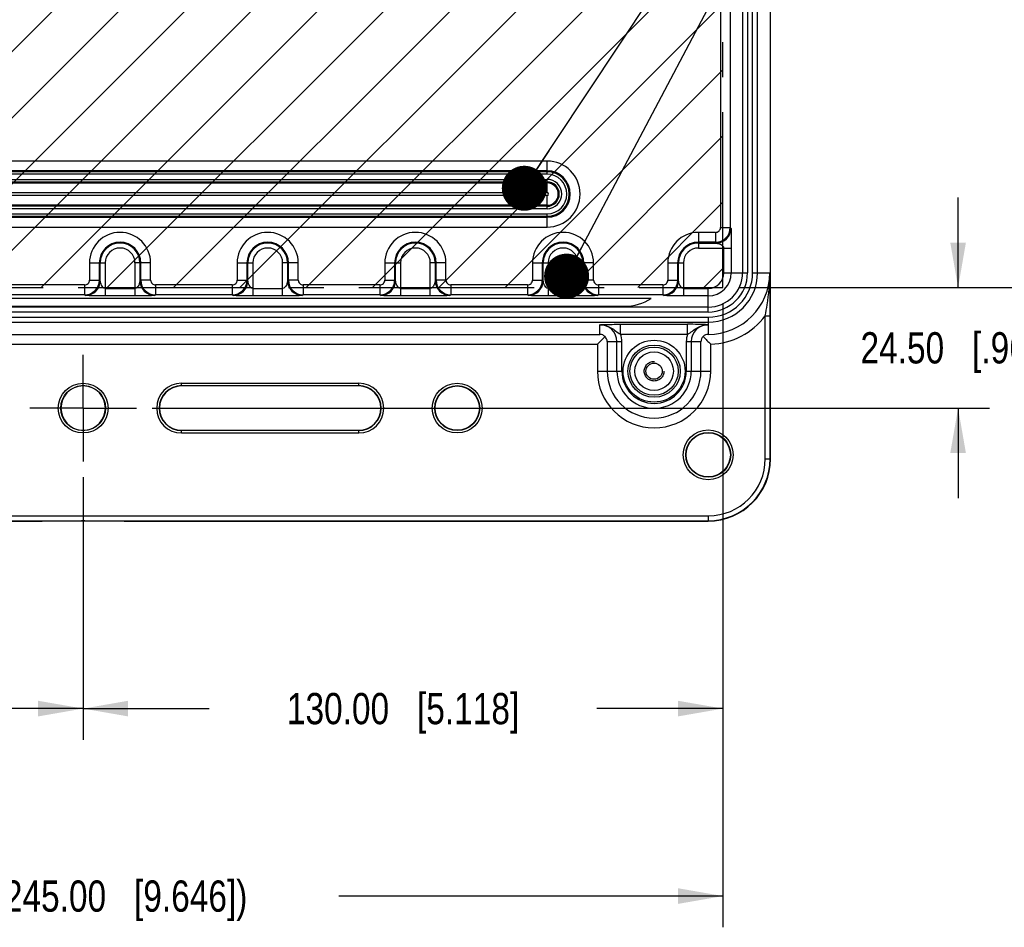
# Model space of a CAD drawing. Header units: inches. Extents: x 0 to 34, y 0 to 22.
# Tile 105 of 124: x 26.8 to 30.7, y 10 to 13.6. Entities that reach past the tile are written whole.
import ezdxf

# ---------------------------------------------------------------- set-up
doc = ezdxf.new("R2010")
doc.units = ezdxf.units.IN
doc.header["$LTSCALE"] = 1.87
doc.header["$MEASUREMENT"] = 0
doc.linetypes.add('CENTER', pattern=[0.6, 0.375, -0.075, 0.075, -0.075])
doc.linetypes.add('HIDDEN', pattern=[0.2, 0.1, -0.1])
doc.layers.get('0').update_dxf_attribs({"linetype": 'CONTINUOUS'})
for name, color, linetype in [('02___PRT_ALL_AXES', 7, 'CONTINUOUS'), ('DEFAULT_2', 8, 'HIDDEN'), ('DETAIL', 7, 'CONTINUOUS'), ('DIMENSIONS', 7, 'CONTINUOUS'), ('THREAD', 7, 'CONTINUOUS')]:
    doc.layers.add(name, color=color, linetype=linetype)
doc.styles.get("Standard").update_dxf_attribs({"font": 'txt', "width": 0.8})
doc.dimstyles.new('DIMSTYLE_1', dxfattribs={"dimtxt": 0.125, "dimasz": 0.18, "dimexe": 0.125, "dimexo": 0.0625, "dimgap": 0.0625, "dimtad": 0, "dimtih": 1, "dimtoh": 1, "dimlfac": 2, "dimzin": 0, "dimdsep": 46, "dimtxsty": 'STANDARD', "dimblk": '_FILLED', "dimblk1": '_FILLED', "dimblk2": '_FILLED', "dimcen": 0.09, "dimazin": 0, "dimtp": 0.02, "dimtm": 0.02, "dimtfac": 1, "dimtofl": 0, "dimtmove": 0, "dimatfit": 3, "dimldrblk": '_FILLED', "dimfxl": 1, "dimtolj": 1, "dimtzin": 0, "dimarcsym": 0})
doc.dimstyles.get("Standard").update_dxf_attribs({"dimtxt": 0.125, "dimasz": 0.18, "dimexe": 0.125, "dimexo": 0.0625, "dimgap": 0.09, "dimtad": 0, "dimtih": 1, "dimtoh": 1, "dimzin": 0, "dimdsep": 46, "dimtxsty": 'STANDARD', "dimblk": '_FILLED', "dimblk1": '_FILLED', "dimblk2": '_FILLED', "dimcen": 0.09, "dimazin": 0, "dimtol": 1, "dimtp": 0.02, "dimtm": 0.02, "dimtfac": 1, "dimtofl": 0, "dimtmove": 0, "dimatfit": 3, "dimldrblk": '_FILLED', "dimfxl": 1, "dimtolj": 1, "dimtzin": 0, "dimarcsym": 0})

# ---------------------------------------------------------------- blocks, each defined once
blk = doc.blocks.new('_FILLED')
at = {"color": 0, "linetype": 'BYBLOCK'}
blk.add_solid([(0, 0), (-1, 0.174), (-1, -0.174)], dxfattribs=at)
blk = doc.blocks.new('*D0')
at = {"layer": 'DIMENSIONS', "color": 2, "linetype": 'CONTINUOUS'}
for p, q in [((29.6267, 14.368), (31.3795, 14.368)), ((31.2545, 14.368), (31.2545, 13.5678)), ((31.2545, 12.5176), (31.2545, 13.3178)), ((29.6267, 12.5176), (31.3795, 12.5176))]:
    blk.add_line(p, q, dxfattribs=at)
at = {"layer": 'DIMENSIONS', "color": 2, "linetype": 'CONTINUOUS', "xscale": 0.18, "yscale": 0.18, "zscale": 0.18}
for p, rotation in [((31.2545, 14.368), 90), ((31.2545, 12.5176), 270)]:
    blk.add_blockref('_FILLED', p, dxfattribs=dict(at, rotation=rotation))
at = {"layer": 'DIMENSIONS', "color": 2, "linetype": 'CONTINUOUS', "insert": (31.2545, 13.5053), "char_height": 0.125, "width": 1.525, "attachment_point": 2, "line_spacing_factor": 0.9}
blk.add_mtext('(94.00{\\ftxt.shx;\\W1.000000;\\H0.125000; }[3.701])', dxfattribs=at)
blk = doc.blocks.new('*D1')
at = {"layer": 'DIMENSIONS', "color": 2, "linetype": 'CONTINUOUS'}
for p, q in [((30.5045, 12.5176), (30.5045, 12.8776)), ((29.6267, 12.5176), (30.6295, 12.5176)), ((27.2812, 12.0353), (30.6295, 12.0353)), ((30.5045, 12.0353), (30.5045, 11.6753))]:
    blk.add_line(p, q, dxfattribs=at)
at = {"layer": 'DIMENSIONS', "color": 2, "linetype": 'CONTINUOUS', "xscale": 0.18, "yscale": 0.18, "zscale": 0.18}
for p, rotation in [((30.5045, 12.5176), 270), ((30.5045, 12.0353), 90)]:
    blk.add_blockref('_FILLED', p, dxfattribs=dict(at, rotation=rotation))
at = {"layer": 'DIMENSIONS', "color": 2, "linetype": 'CONTINUOUS', "insert": (30.5045, 12.3389), "char_height": 0.125, "width": 1.225, "attachment_point": 2, "line_spacing_factor": 0.9}
blk.add_mtext('24.50{\\ftxt.shx;\\W1.000000;\\H0.125000; }[.965]', dxfattribs=at)
blk = doc.blocks.new('*D2')
at = {"layer": 'DIMENSIONS', "color": 2, "linetype": 'CONTINUOUS'}
for p, q in [((24.7413, 12.4551), (24.7413, 9.9581)), ((29.5642, 12.4551), (29.5642, 9.9581)), ((24.7413, 10.0831), (26.2777, 10.0831)), ((29.5642, 10.0831), (28.0277, 10.0831))]:
    blk.add_line(p, q, dxfattribs=at)
at = {"layer": 'DIMENSIONS', "color": 2, "linetype": 'CONTINUOUS', "xscale": 0.18, "yscale": 0.18, "zscale": 0.18, "rotation": 180}
blk.add_blockref('_FILLED', (24.7413, 10.0831), dxfattribs=at)
at = {"layer": 'DIMENSIONS', "color": 2, "linetype": 'CONTINUOUS', "xscale": 0.18, "yscale": 0.18, "zscale": 0.18}
blk.add_blockref('_FILLED', (29.5642, 10.0831), dxfattribs=at)
at = {"layer": 'DIMENSIONS', "color": 2, "linetype": 'CONTINUOUS', "insert": (27.1527, 10.1456), "char_height": 0.125, "width": 1.625, "attachment_point": 2, "line_spacing_factor": 0.9}
blk.add_mtext('(245.00{\\ftxt.shx;\\W1.000000;\\H0.125000; }[9.646])', dxfattribs=at)
blk = doc.blocks.new('*D3')
at = {"layer": 'DIMENSIONS', "color": 2, "linetype": 'CONTINUOUS'}
for p, q in [((24.7413, 12.4551), (24.7413, 10.7081)), ((27.0051, 11.7592), (27.0051, 10.7081)), ((24.7413, 10.8331), (25.0982, 10.8331)), ((27.0051, 10.8331), (26.6482, 10.8331))]:
    blk.add_line(p, q, dxfattribs=at)
at = {"layer": 'DIMENSIONS', "color": 2, "linetype": 'CONTINUOUS', "xscale": 0.18, "yscale": 0.18, "zscale": 0.18, "rotation": 180}
blk.add_blockref('_FILLED', (24.7413, 10.8331), dxfattribs=at)
at = {"layer": 'DIMENSIONS', "color": 2, "linetype": 'CONTINUOUS', "xscale": 0.18, "yscale": 0.18, "zscale": 0.18}
blk.add_blockref('_FILLED', (27.0051, 10.8331), dxfattribs=at)
at = {"layer": 'DIMENSIONS', "color": 2, "linetype": 'CONTINUOUS', "insert": (25.8732, 10.8956), "char_height": 0.125, "width": 1.425, "attachment_point": 2, "line_spacing_factor": 0.9}
blk.add_mtext('115.00{\\ftxt.shx;\\W1.000000;\\H0.125000; }[4.528]', dxfattribs=at)
blk = doc.blocks.new('*D4')
at = {"layer": 'DIMENSIONS', "color": 2, "linetype": 'CONTINUOUS'}
for p, q in [((29.5642, 12.4551), (29.5642, 10.7081)), ((27.0051, 11.7592), (27.0051, 10.7081)), ((27.0051, 10.8331), (27.5096, 10.8331)), ((29.5642, 10.8331), (29.0596, 10.8331))]:
    blk.add_line(p, q, dxfattribs=at)
at = {"layer": 'DIMENSIONS', "color": 2, "linetype": 'CONTINUOUS', "xscale": 0.18, "yscale": 0.18, "zscale": 0.18, "rotation": 180}
blk.add_blockref('_FILLED', (27.0051, 10.8331), dxfattribs=at)
at = {"layer": 'DIMENSIONS', "color": 2, "linetype": 'CONTINUOUS', "xscale": 0.18, "yscale": 0.18, "zscale": 0.18}
blk.add_blockref('_FILLED', (29.5642, 10.8331), dxfattribs=at)
at = {"layer": 'DIMENSIONS', "color": 2, "linetype": 'CONTINUOUS', "insert": (28.2846, 10.8956), "char_height": 0.125, "width": 1.425, "attachment_point": 2, "line_spacing_factor": 0.9}
blk.add_mtext('130.00{\\ftxt.shx;\\W1.000000;\\H0.125000; }[5.118]', dxfattribs=at)

msp = doc.modelspace()

# ---------------------------------------------------------------- hatches: boundary and pattern name
at = {"layer": 'DETAIL', "linetype": 'CONTINUOUS'}
h = msp.add_hatch(dxfattribs=at)
h.set_pattern_fill('XSEC0001', color=2, scale=0.1875, angle=45, style=0, pattern_type=0)
h.set_pattern_definition([(45, (0, 0), (-0.1325825, 0.1325825), [])])
edge = h.paths.add_edge_path()
edge.add_line((29.5642, 12.5176), (29.5642, 14.368))
edge.add_line((24.7413, 14.368), (29.5642, 14.368))
edge.add_line((24.7413, 14.368), (24.7413, 12.5176))
edge.add_line((24.7413, 12.5176), (29.5642, 12.5176))

# ---------------------------------------------------------------- linework, layer by layer
at = {"color": 7, "linetype": 'CONTINUOUS'}
for p, q in [((29.7545, 11.8325), (29.7545, 17.4939)), ((29.6424, 16.7498), (29.6424, 12.5766)), ((29.6621, 16.7498), (29.6621, 12.5766)), ((29.6828, 12.5766), (29.6828, 16.7498)), ((29.7025, 12.5766), (29.7025, 16.7498)), ((29.554, 14.1276), (29.554, 12.7579)), ((29.5934, 14.1276), (29.5934, 12.7579)), ((28.8604, 13.0237), (25.4746, 13.0237)), ((28.8604, 12.9707), (28.8604, 13.0237)), ((28.8604, 12.9843), (25.4746, 12.9843)), ((28.8604, 12.9805), (25.4746, 12.9805)), ((28.8604, 12.9707), (25.4746, 12.9707)), ((25.4746, 12.9503), (28.8604, 12.9503)), ((25.4746, 12.9405), (28.8604, 12.9405)), ((25.4746, 12.9366), (28.8604, 12.9366)), ((28.8604, 12.8973), (28.8604, 12.9503)), ((25.4746, 12.8973), (28.8604, 12.8973)), ((28.8604, 12.8859), (25.4746, 12.8859)), ((28.8604, 12.8329), (28.8604, 12.8859)), ((28.8604, 12.8465), (25.4746, 12.8465)), ((28.8604, 12.8427), (25.4746, 12.8427)), ((28.8604, 12.8329), (25.4746, 12.8329)), ((25.4746, 12.8125), (28.8604, 12.8125)), ((25.4746, 12.8027), (28.8604, 12.8027)), ((25.4746, 12.7988), (28.8604, 12.7988)), ((28.8604, 12.7595), (28.8604, 12.8125)), ((25.4746, 12.7595), (28.8604, 12.7595)), ((29.5344, 12.7382), (29.4657, 12.7382)), ((29.4657, 12.7382), (29.4657, 12.6757)), ((29.5344, 12.7382), (29.5344, 12.6989)), ((29.554, 12.7579), (29.5934, 12.7579)), ((29.5934, 12.7579), (29.596, 12.7544)), ((29.5344, 12.6989), (29.4657, 12.6989)), ((29.4657, 12.6954), (29.537, 12.6954)), ((29.5344, 12.6989), (29.537, 12.6954)), ((29.4657, 12.6757), (29.5973, 12.6757)), ((29.5677, 12.5766), (29.5677, 12.6757)), ((29.5973, 12.6757), (29.5973, 12.5766)), ((27.0305, 12.616), (27.093, 12.616)), ((27.0305, 12.616), (27.0305, 12.5474)), ((27.0698, 12.616), (27.0698, 12.5474)), ((27.0733, 12.5447), (27.0733, 12.616)), ((27.093, 12.616), (27.093, 12.4845)), ((27.275, 12.616), (27.2125, 12.616)), ((27.2125, 12.4845), (27.2125, 12.616)), ((27.2322, 12.616), (27.2322, 12.5447)), ((27.2357, 12.5474), (27.2357, 12.616)), ((27.275, 12.5474), (27.275, 12.616)), ((27.621, 12.616), (27.6836, 12.616)), ((27.621, 12.616), (27.621, 12.5474)), ((27.6604, 12.616), (27.6604, 12.5474)), ((27.6639, 12.5447), (27.6639, 12.616)), ((27.6836, 12.616), (27.6836, 12.4845)), ((27.8656, 12.616), (27.803, 12.616)), ((27.803, 12.4845), (27.803, 12.616)), ((27.8227, 12.616), (27.8227, 12.5447)), ((27.8262, 12.5474), (27.8262, 12.616)), ((27.8656, 12.5474), (27.8656, 12.616)), ((28.2116, 12.616), (28.2741, 12.616)), ((28.2116, 12.616), (28.2116, 12.5474)), ((28.2509, 12.616), (28.2509, 12.5474)), ((28.2544, 12.5447), (28.2544, 12.616)), ((28.2741, 12.616), (28.2741, 12.4845)), ((28.4561, 12.616), (28.3936, 12.616)), ((28.3936, 12.4845), (28.3936, 12.616)), ((28.4133, 12.616), (28.4133, 12.5447)), ((28.4168, 12.5474), (28.4168, 12.616)), ((28.4561, 12.5474), (28.4561, 12.616)), ((28.8021, 12.616), (28.8647, 12.616)), ((28.8021, 12.616), (28.8021, 12.5474)), ((28.8415, 12.616), (28.8415, 12.5474)), ((28.845, 12.5447), (28.845, 12.616)), ((28.8647, 12.616), (28.8647, 12.4845)), ((29.0467, 12.616), (28.9841, 12.616)), ((28.9841, 12.4845), (28.9841, 12.616)), ((29.0038, 12.616), (29.0038, 12.5447)), ((29.0073, 12.5474), (29.0073, 12.616)), ((29.0467, 12.5474), (29.0467, 12.616)), ((29.3435, 12.616), (29.406, 12.616)), ((29.3435, 12.616), (29.3435, 12.5474)), ((29.3828, 12.616), (29.3828, 12.5474)), ((29.3863, 12.5447), (29.3863, 12.616)), ((29.406, 12.616), (29.406, 12.4845)), ((29.5677, 12.5766), (29.6621, 12.5766)), ((29.6828, 12.5766), (29.7515, 12.5766)), ((27.0108, 12.5277), (26.7041, 12.5277)), ((27.0108, 12.5277), (27.0108, 12.4883)), ((27.0305, 12.5474), (27.0698, 12.5474)), ((27.0733, 12.5447), (27.0698, 12.5474)), ((27.2357, 12.5474), (27.2322, 12.5447)), ((27.275, 12.5474), (27.2357, 12.5474)), ((27.6014, 12.5277), (27.2947, 12.5277)), ((27.2947, 12.5277), (27.2947, 12.4883)), ((27.6014, 12.5277), (27.6014, 12.4883)), ((27.621, 12.5474), (27.6604, 12.5474)), ((27.6639, 12.5447), (27.6604, 12.5474)), ((27.8262, 12.5474), (27.8227, 12.5447)), ((27.8656, 12.5474), (27.8262, 12.5474)), ((28.1919, 12.5277), (27.8852, 12.5277)), ((27.8852, 12.5277), (27.8852, 12.4883)), ((28.1919, 12.5277), (28.1919, 12.4883)), ((28.2116, 12.5474), (28.2509, 12.5474)), ((28.2544, 12.5447), (28.2509, 12.5474)), ((28.4168, 12.5474), (28.4133, 12.5447)), ((28.4561, 12.5474), (28.4168, 12.5474)), ((28.7825, 12.5277), (28.4758, 12.5277)), ((28.4758, 12.5277), (28.4758, 12.4883)), ((28.7825, 12.5277), (28.7825, 12.4883)), ((28.8021, 12.5474), (28.8415, 12.5474)), ((28.845, 12.5447), (28.8415, 12.5474)), ((29.0073, 12.5474), (29.0038, 12.5447)), ((29.0467, 12.5474), (29.0073, 12.5474)), ((29.3238, 12.5277), (29.0663, 12.5277)), ((29.0663, 12.5277), (29.0663, 12.4883)), ((29.3238, 12.5277), (29.3238, 12.4883)), ((29.3435, 12.5474), (29.3828, 12.5474)), ((29.3863, 12.5447), (29.3828, 12.5474)), ((27.0108, 12.4883), (26.7041, 12.4883)), ((27.0143, 12.4857), (27.0108, 12.4883)), ((27.093, 12.514), (27.2125, 12.514)), ((27.2125, 12.4845), (27.093, 12.4845)), ((27.2947, 12.4883), (27.2912, 12.4857)), ((27.6014, 12.4883), (27.2947, 12.4883)), ((27.6049, 12.4857), (27.6014, 12.4883)), ((27.6836, 12.514), (27.803, 12.514)), ((27.803, 12.4845), (27.6836, 12.4845)), ((27.8852, 12.4883), (27.8817, 12.4857)), ((28.1919, 12.4883), (27.8852, 12.4883)), ((28.1954, 12.4857), (28.1919, 12.4883)), ((28.2741, 12.514), (28.3936, 12.514)), ((28.3936, 12.4845), (28.2741, 12.4845)), ((28.4758, 12.4883), (28.4723, 12.4857)), ((28.7825, 12.4883), (28.4758, 12.4883)), ((28.786, 12.4857), (28.7825, 12.4883)), ((28.8647, 12.514), (28.9841, 12.514)), ((28.9841, 12.4845), (28.8647, 12.4845)), ((29.0663, 12.4883), (29.0628, 12.4857)), ((29.3238, 12.4883), (29.0663, 12.4883)), ((29.3273, 12.4857), (29.3238, 12.4883)), ((29.406, 12.514), (29.5051, 12.514)), ((29.5051, 12.4845), (29.406, 12.4845)), ((29.5051, 12.4196), (29.5051, 12.514)), ((29.5051, 12.4393), (24.5051, 12.4393)), ((29.5051, 12.4196), (24.5051, 12.4196)), ((24.5051, 12.3989), (29.5051, 12.3989)), ((24.5051, 12.3793), (29.5051, 12.3793)), ((29.072, 12.3303), (29.072, 12.369)), ((29.1543, 12.3705), (29.4228, 12.3705)), ((29.1543, 12.3311), (29.1543, 12.3705)), ((29.4228, 12.3311), (29.4228, 12.3705)), ((29.5051, 12.3989), (29.5051, 12.3303)), ((29.7333, 12.4047), (29.753, 12.4047)), ((29.7333, 11.8325), (29.7333, 12.4047)), ((29.753, 11.8325), (29.753, 12.4047)), ((24.9382, 12.3303), (29.072, 12.3303)), ((29.1543, 12.3311), (29.4228, 12.3311)), ((24.9483, 12.2909), (29.0619, 12.2909)), ((29.0923, 12.3212), (29.0619, 12.2909)), ((29.0619, 12.2909), (29.0619, 12.1829)), ((29.1013, 12.301), (29.1596, 12.301)), ((29.1013, 12.301), (29.1013, 12.1829)), ((29.14, 12.1829), (29.14, 12.301)), ((29.1596, 12.1829), (29.1596, 12.301)), ((29.4175, 12.301), (29.4759, 12.301)), ((29.4175, 12.301), (29.4175, 12.1829)), ((29.4372, 12.301), (29.4372, 12.1829)), ((29.4759, 12.1829), (29.4759, 12.301)), ((29.5152, 12.1829), (29.5152, 12.2911)), ((29.0619, 12.1829), (29.1596, 12.1829)), ((29.4175, 12.1829), (29.5152, 12.1829)), ((27.3988, 12.1349), (28.1075, 12.1349)), ((27.3988, 12.1239), (27.3988, 12.1349)), ((28.1075, 12.1239), (28.1075, 12.1349)), ((27.3988, 12.1251), (28.1075, 12.1251)), ((28.1075, 12.1239), (27.3988, 12.1239)), ((27.3988, 11.9467), (28.1075, 11.9467)), ((27.3988, 11.9356), (27.3988, 11.9467)), ((28.1075, 11.9455), (27.3988, 11.9455)), ((28.1075, 11.9356), (27.3988, 11.9356)), ((28.1075, 11.9356), (28.1075, 11.9467)), ((29.7333, 11.8325), (29.7545, 11.8325)), ((24.5051, 11.6043), (29.5051, 11.6043)), ((24.5051, 11.5847), (29.5051, 11.5847)), ((24.5051, 11.5831), (26.8342, 11.5831)), ((26.841, 11.5831), (26.9983, 11.5838)), ((27.0119, 11.5838), (27.1692, 11.5831)), ((27.176, 11.5831), (29.5051, 11.5831)), ((29.5051, 11.6043), (29.5051, 11.5831))]:
    msp.add_line(p, q, dxfattribs=at)
for centre, radius in [((29.2886, 12.1829), 0.1239), ((29.2886, 12.1829), 0.1045), ((29.2886, 12.1829), 0.0964), ((29.2886, 12.1829), 0.077), ((27.0051, 12.0353), 0.0996), ((28.5012, 12.0353), 0.0996), ((27.0051, 12.0353), 0.0898), ((28.5012, 12.0353), 0.0898), ((28.5012, 12.0353), 0.0886), ((29.5051, 11.8483), 0.0996), ((29.5051, 11.8483), 0.0898), ((29.5051, 11.8483), 0.0886)]:
    msp.add_circle(centre, radius, dxfattribs=at)
for centre, radius, start, end in [((28.8604, 12.8916), 0.1321, 270, 90), ((28.8604, 12.8916), 0.0928, 270, 90), ((28.8604, 12.8916), 0.0889, 270, 90), ((28.8604, 12.8916), 0.0791, 270, 90), ((28.8604, 12.8916), 0.0587, 270, 90), ((28.8604, 12.8916), 0.0489, 270, 90), ((28.8604, 12.8916), 0.045, 270, 90), ((28.8604, 12.8916), 0.00569, 270, 90), ((27.1527, 12.616), 0.1223, 0, 180), ((27.7433, 12.616), 0.1223, 0, 180), ((28.3339, 12.616), 0.1223, 0, 180), ((28.9244, 12.616), 0.1223, 0, 180), ((29.4657, 12.616), 0.1223, 90, 180), ((29.5343, 12.758), 0.0591, 270.0374, 359.9575), ((29.5344, 12.7579), 0.0197, 269.9983, 0.017), ((29.5369, 12.7545), 0.0591, 270.0619, 359.9228), ((27.1527, 12.616), 0.0829, 0, 180), ((27.1527, 12.616), 0.0794, 0, 180), ((27.7433, 12.616), 0.0829, 0, 180), ((27.7433, 12.616), 0.0794, 0, 180), ((28.3339, 12.616), 0.0829, 0, 180), ((28.3339, 12.616), 0.0794, 0, 180), ((28.9244, 12.616), 0.0829, 0, 180), ((28.9244, 12.616), 0.0794, 0, 180), ((29.4657, 12.616), 0.0829, 90, 180), ((29.4657, 12.616), 0.0794, 90, 180), ((27.1527, 12.616), 0.0597, 0, 180), ((27.7433, 12.616), 0.0597, 0, 180), ((28.3339, 12.616), 0.0597, 0, 180), ((28.9244, 12.616), 0.0597, 0, 180), ((29.4657, 12.616), 0.0597, 90, 180), ((29.5051, 12.5766), 0.2464, 270, 360), ((29.5051, 12.5766), 0.1974, 270, 360), ((29.5051, 12.5766), 0.1777, 270, 360), ((29.5051, 12.5766), 0.157, 270, 360), ((29.5051, 12.5766), 0.1373, 270, 360), ((29.5051, 12.5766), 0.0922, 270, 360), ((29.5051, 12.5766), 0.0626, 270, 360), ((27.0108, 12.5474), 0.0591, 270.0473, 359.9578), ((27.0108, 12.5474), 0.0197, 269.9879, 359.9968), ((27.0142, 12.5448), 0.0591, 270.0772, 359.9381), ((27.2913, 12.5448), 0.0591, 180.0619, 269.9228), ((27.2947, 12.5474), 0.0591, 180.0374, 269.9575), ((27.2947, 12.5474), 0.0197, 179.9983, 270.017), ((27.6013, 12.5474), 0.0591, 270.0473, 359.9578), ((27.6014, 12.5474), 0.0197, 269.9879, 359.9968), ((27.6048, 12.5448), 0.0591, 270.0772, 359.9381), ((27.8818, 12.5448), 0.0591, 180.0619, 269.9228), ((27.8853, 12.5474), 0.0591, 180.0374, 269.9575), ((27.8852, 12.5474), 0.0197, 179.9983, 270.017), ((28.1919, 12.5474), 0.0591, 270.0473, 359.9578), ((28.1919, 12.5474), 0.0197, 269.9879, 359.9968), ((28.1953, 12.5448), 0.0591, 270.0772, 359.9381), ((28.4724, 12.5448), 0.0591, 180.0619, 269.9228), ((28.4758, 12.5474), 0.0591, 180.0374, 269.9575), ((28.4758, 12.5474), 0.0197, 179.9983, 270.017), ((28.7824, 12.5474), 0.0591, 270.0473, 359.9578), ((28.7825, 12.5474), 0.0197, 269.9879, 359.9968), ((28.7859, 12.5448), 0.0591, 270.0772, 359.9381), ((29.0629, 12.5448), 0.0591, 180.0619, 269.9228), ((29.0664, 12.5474), 0.0591, 180.0374, 269.9575), ((29.0663, 12.5474), 0.0197, 179.9983, 270.017), ((29.3238, 12.5474), 0.0591, 270.0473, 359.9578), ((29.3238, 12.5474), 0.0197, 269.9879, 359.9968), ((29.3272, 12.5448), 0.0591, 270.0772, 359.9381), ((29.072, 12.301), 0.0679, 0, 90), ((29.425, 10.241), 2.1295, 87.8443, 90.0587), ((29.5051, 12.301), 0.0679, 90, 180), ((29.5051, 12.5766), 0.2857, 272.0315, 323.0016), ((29.0712, 12.3011), 0.0292, 43.7195, 88.2688), ((29.072, 12.301), 0.0876, 0, 20.0799), ((29.5051, 12.301), 0.0876, 159.9201, 180), ((29.506, 12.301), 0.0292, 91.8248, 135.2408), ((29.0721, 12.3002), 0.0292, 1.7115, 46.3002), ((29.5051, 12.3001), 0.0292, 132.6494, 178.2692), ((30.0329, 12.8287), 0.7464, 222.7991, 226.0835), ((29.2886, 12.1829), 0.2267, 180, 360), ((29.2886, 12.1829), 0.1873, 180, 360), ((29.2886, 12.1829), 0.1486, 180, 360), ((29.2886, 12.1829), 0.1289, 180, 360), ((27.3988, 12.0353), 0.0996, 90, 270), ((28.1075, 12.0353), 0.0996, 270, 90), ((27.0051, 12.0386), 0.0858, 85.4298, 94.5702), ((27.3988, 12.0353), 0.0898, 90, 270), ((27.3988, 12.0353), 0.0886, 90, 270), ((28.1075, 12.0353), 0.0898, 270, 90), ((28.1075, 12.0353), 0.0886, 270, 90), ((27.0051, 12.032), 0.0858, 265.4298, 274.5702), ((29.5051, 11.8325), 0.2494, 270, 360), ((29.5051, 11.8325), 0.2479, 270, 360), ((29.5051, 11.8325), 0.2282, 270, 360)]:
    msp.add_arc(centre, radius, start, end, dxfattribs=at)
for centre, major_axis, ratio, start_param, end_param in [((27.0054, 12.0353), (0.0891, 0), 0.999995, 1.650689, 4.632496), ((27.0048, 12.0353), (0.0891, 0), 0.999995, -1.490904, 1.490904), ((26.8342, 11.5841), (0.0394, 0), 0.026186, -1.570796, -1.396263), ((27.0051, 11.5828), (0.0394, 0), 0.026186, 1.396263, 1.745329), ((27.176, 11.5841), (0.0394, 0), 0.026186, -1.745329, -1.570796)]:
    msp.add_ellipse(centre, major_axis=major_axis, ratio=ratio, start_param=start_param, end_param=end_param, dxfattribs=at)
for points, knots in [([(29.596, 12.7544), (29.5962, 12.7542), (29.5962, 12.7531), (29.5964, 12.7513), (29.5965, 12.7483), (29.5967, 12.743), (29.5969, 12.7351), (29.597, 12.7246), (29.5972, 12.713), (29.5973, 12.6966), (29.5973, 12.6841), (29.5973, 12.6757)], [0, 0, 0, 0, 0.010808, 0.036193, 0.074038, 0.12179, 0.238664, 0.374873, 0.523516, 0.679708, 1, 1, 1, 1]), ([(29.537, 12.6954), (29.538, 12.695), (29.5406, 12.6947), (29.5464, 12.6933), (29.5543, 12.6907), (29.563, 12.6856), (29.5677, 12.6792), (29.5677, 12.6757)], [0, 0, 0, 0, 0.083383, 0.204571, 0.461523, 0.726345, 1, 1, 1, 1]), ([(29.7333, 12.4047), (29.7359, 12.4192), (29.7459, 12.476), (29.7518, 12.5337), (29.7515, 12.5766)], [0, 0, 0, 0, 0.255893, 1, 1, 1, 1]), ([(29.753, 12.4047), (29.753, 12.4198), (29.7528, 12.4771), (29.752, 12.5344), (29.7515, 12.5766)], [0, 0, 0, 0, 0.263714, 1, 1, 1, 1]), ([(27.093, 12.514), (27.0895, 12.514), (27.0831, 12.5187), (27.078, 12.5274), (27.0755, 12.5353), (27.074, 12.5411), (27.0737, 12.5437), (27.0733, 12.5447)], [0, 0, 0, 0, 0.273655, 0.538477, 0.795429, 0.916617, 1, 1, 1, 1]), ([(27.2322, 12.5447), (27.2318, 12.5437), (27.2315, 12.5411), (27.23, 12.5353), (27.2275, 12.5274), (27.2224, 12.5187), (27.216, 12.514), (27.2125, 12.514)], [0, 0, 0, 0, 0.083383, 0.204571, 0.461523, 0.726345, 1, 1, 1, 1]), ([(27.6836, 12.514), (27.6801, 12.514), (27.6737, 12.5187), (27.6686, 12.5274), (27.666, 12.5353), (27.6645, 12.5411), (27.6642, 12.5437), (27.6639, 12.5447)], [0, 0, 0, 0, 0.273655, 0.538477, 0.795429, 0.916617, 1, 1, 1, 1]), ([(27.8227, 12.5447), (27.8224, 12.5437), (27.8221, 12.5411), (27.8206, 12.5353), (27.818, 12.5274), (27.8129, 12.5187), (27.8065, 12.514), (27.803, 12.514)], [0, 0, 0, 0, 0.083383, 0.204571, 0.461523, 0.726345, 1, 1, 1, 1]), ([(28.2741, 12.514), (28.2706, 12.514), (28.2642, 12.5187), (28.2591, 12.5274), (28.2566, 12.5353), (28.2551, 12.5411), (28.2548, 12.5437), (28.2544, 12.5447)], [0, 0, 0, 0, 0.273655, 0.538477, 0.795429, 0.916617, 1, 1, 1, 1]), ([(28.4133, 12.5447), (28.4129, 12.5437), (28.4126, 12.5411), (28.4111, 12.5353), (28.4086, 12.5274), (28.4035, 12.5187), (28.3971, 12.514), (28.3936, 12.514)], [0, 0, 0, 0, 0.083383, 0.204571, 0.461523, 0.726345, 1, 1, 1, 1]), ([(28.8647, 12.514), (28.8612, 12.514), (28.8548, 12.5187), (28.8497, 12.5274), (28.8471, 12.5353), (28.8457, 12.5411), (28.8453, 12.5437), (28.845, 12.5447)], [0, 0, 0, 0, 0.273655, 0.538477, 0.795429, 0.916617, 1, 1, 1, 1]), ([(29.0038, 12.5447), (29.0035, 12.5437), (29.0032, 12.5411), (29.0017, 12.5353), (28.9991, 12.5274), (28.994, 12.5187), (28.9876, 12.514), (28.9841, 12.514)], [0, 0, 0, 0, 0.083383, 0.204571, 0.461523, 0.726345, 1, 1, 1, 1]), ([(29.406, 12.514), (29.4025, 12.514), (29.3961, 12.5187), (29.391, 12.5274), (29.3885, 12.5353), (29.387, 12.5411), (29.3867, 12.5437), (29.3863, 12.5447)], [0, 0, 0, 0, 0.273655, 0.538477, 0.795429, 0.916617, 1, 1, 1, 1]), ([(27.093, 12.4845), (27.0846, 12.4845), (27.0721, 12.4845), (27.0557, 12.4846), (27.0441, 12.4847), (27.0336, 12.4849), (27.0257, 12.485), (27.0204, 12.4852), (27.0175, 12.4853), (27.0156, 12.4856), (27.0146, 12.4855), (27.0143, 12.4857)], [0, 0, 0, 0, 0.320292, 0.476484, 0.625127, 0.761336, 0.87821, 0.925962, 0.963807, 0.989192, 1, 1, 1, 1]), ([(27.2912, 12.4857), (27.2909, 12.4855), (27.2899, 12.4856), (27.288, 12.4853), (27.2851, 12.4852), (27.2798, 12.485), (27.2719, 12.4849), (27.2614, 12.4847), (27.2498, 12.4846), (27.2334, 12.4845), (27.2209, 12.4845), (27.2125, 12.4845)], [0, 0, 0, 0, 0.010808, 0.036193, 0.074038, 0.12179, 0.238664, 0.374873, 0.523516, 0.679708, 1, 1, 1, 1]), ([(27.6836, 12.4845), (27.6752, 12.4845), (27.6627, 12.4845), (27.6463, 12.4846), (27.6347, 12.4847), (27.6241, 12.4849), (27.6162, 12.485), (27.611, 12.4852), (27.608, 12.4853), (27.6061, 12.4856), (27.6051, 12.4855), (27.6049, 12.4857)], [0, 0, 0, 0, 0.320292, 0.476484, 0.625127, 0.761336, 0.87821, 0.925962, 0.963807, 0.989192, 1, 1, 1, 1]), ([(27.8817, 12.4857), (27.8815, 12.4855), (27.8805, 12.4856), (27.8786, 12.4853), (27.8756, 12.4852), (27.8704, 12.485), (27.8625, 12.4849), (27.8519, 12.4847), (27.8403, 12.4846), (27.8239, 12.4845), (27.8114, 12.4845), (27.803, 12.4845)], [0, 0, 0, 0, 0.010808, 0.036193, 0.074038, 0.12179, 0.238664, 0.374873, 0.523516, 0.679708, 1, 1, 1, 1]), ([(28.2741, 12.4845), (28.2657, 12.4845), (28.2532, 12.4845), (28.2368, 12.4846), (28.2252, 12.4847), (28.2147, 12.4849), (28.2068, 12.485), (28.2015, 12.4852), (28.1986, 12.4853), (28.1967, 12.4856), (28.1957, 12.4855), (28.1954, 12.4857)], [0, 0, 0, 0, 0.320292, 0.476484, 0.625127, 0.761336, 0.87821, 0.925962, 0.963807, 0.989192, 1, 1, 1, 1]), ([(28.4723, 12.4857), (28.472, 12.4855), (28.471, 12.4856), (28.4691, 12.4853), (28.4662, 12.4852), (28.4609, 12.485), (28.453, 12.4849), (28.4425, 12.4847), (28.4309, 12.4846), (28.4145, 12.4845), (28.402, 12.4845), (28.3936, 12.4845)], [0, 0, 0, 0, 0.010808, 0.036193, 0.074038, 0.12179, 0.238664, 0.374873, 0.523516, 0.679708, 1, 1, 1, 1]), ([(28.8647, 12.4845), (28.8563, 12.4845), (28.8438, 12.4845), (28.8274, 12.4846), (28.8158, 12.4847), (28.8052, 12.4849), (28.7973, 12.485), (28.7921, 12.4852), (28.7891, 12.4853), (28.7872, 12.4856), (28.7862, 12.4855), (28.786, 12.4857)], [0, 0, 0, 0, 0.320292, 0.476484, 0.625127, 0.761336, 0.87821, 0.925962, 0.963807, 0.989192, 1, 1, 1, 1]), ([(29.0628, 12.4857), (29.0626, 12.4855), (29.0616, 12.4856), (29.0597, 12.4853), (29.0568, 12.4852), (29.0515, 12.485), (29.0436, 12.4849), (29.033, 12.4847), (29.0214, 12.4846), (29.005, 12.4845), (28.9925, 12.4845), (28.9841, 12.4845)], [0, 0, 0, 0, 0.010808, 0.036193, 0.074038, 0.12179, 0.238664, 0.374873, 0.523516, 0.679708, 1, 1, 1, 1]), ([(29.406, 12.4845), (29.3976, 12.4845), (29.3851, 12.4845), (29.3687, 12.4846), (29.3571, 12.4847), (29.3466, 12.4849), (29.3387, 12.485), (29.3334, 12.4852), (29.3304, 12.4853), (29.3286, 12.4856), (29.3275, 12.4855), (29.3273, 12.4857)], [0, 0, 0, 0, 0.320292, 0.476484, 0.625127, 0.761336, 0.87821, 0.925962, 0.963807, 0.989192, 1, 1, 1, 1]), ([(29.072, 12.369), (29.0772, 12.3691), (29.1047, 12.3702), (29.1321, 12.3705), (29.1543, 12.3705)], [0, 0, 0, 0, 0.189641, 1, 1, 1, 1]), ([(29.072, 12.369), (29.0872, 12.369), (29.1182, 12.3595), (29.1407, 12.3382), (29.1543, 12.3311)], [0, 0, 0, 0, 0.497358, 1, 1, 1, 1]), ([(29.4228, 12.3311), (29.4365, 12.3382), (29.4589, 12.3595), (29.4899, 12.369), (29.5051, 12.369)], [0, 0, 0, 0, 0.502708, 1, 1, 1, 1])]:
    msp.add_open_spline(points, degree=3, knots=knots, dxfattribs=at)
at = {"layer": '02___PRT_ALL_AXES', "color": 7, "linetype": 'CONTINUOUS'}
for p, q in [((24.7327, 12.4744), (29.2775, 12.4744)), ((24.8398, 12.4428), (29.1705, 12.4428))]:
    msp.add_line(p, q, dxfattribs=at)
at = {"layer": '02___PRT_ALL_AXES', "color": 7, "linetype": 'CENTER'}
for q in [(27.0051, 12.2489), (26.7915, 12.0353), (27.2187, 12.0353), (27.0051, 11.8217)]:
    msp.add_line((27.0051, 12.0353), q, dxfattribs=at)
at = {"layer": '02___PRT_ALL_AXES', "color": 7, "linetype": 'CONTINUOUS'}
msp.add_arc((29.1705, 12.6396), 0.1969, 270, 302.9319, dxfattribs=at)
at = {"layer": 'DEFAULT_2', "color": 8, "linetype": 'HIDDEN'}
msp.add_circle((29.2886, 12.1829), 0.0394, dxfattribs=at)
at = {"layer": 'DETAIL', "color": 8, "linetype": 'CENTER'}
for p, q in [((29.5642, 12.5176), (29.5642, 14.368)), ((24.7413, 12.5176), (29.5642, 12.5176))]:
    msp.add_line(p, q, dxfattribs=at)
at = {"layer": 'THREAD', "color": 7, "linetype": 'CONTINUOUS'}
msp.add_circle((29.2886, 12.1829), 0.0325, dxfattribs=at)

# ---------------------------------------------------------------- dimensions: what is measured, and where the dimension line sits
at = {"layer": 'DIMENSIONS', "color": 2, "linetype": 'CONTINUOUS'}
for base, p1, p2, angle, picture, middle in [((31.2545, 12.5176), (29.5642, 14.368), (29.5642, 12.5176), 270, '*D0', (31.2545, 13.4428)), ((24.7413, 10.0831), (29.5642, 12.5176), (24.7413, 12.5176), 180, '*D2', (27.1527, 10.0831))]:
    dim = msp.add_linear_dim(base=base, p1=p1, p2=p2, angle=angle, text='(<>)', dimstyle='DIMSTYLE_1', dxfattribs=at)
    dim.commit()
    dim.dimension.update_dxf_attribs({"geometry": picture, "text_midpoint": middle, "dimtype": 160})
for base, p1, p2, angle, picture, middle in [((30.5045, 12.5176), (27.2187, 12.0353), (29.5642, 12.5176), 90, '*D1', (30.5045, 12.2764)), ((24.7413, 10.8331), (27.0051, 11.8217), (24.7413, 12.5176), 180, '*D3', (25.8732, 10.8331))]:
    dim = msp.add_linear_dim(base=base, p1=p1, p2=p2, angle=angle, dimstyle='DIMSTYLE_1', dxfattribs=at)
    dim.commit()
    dim.dimension.update_dxf_attribs({"geometry": picture, "text_midpoint": middle, "dimtype": 160})
dim = msp.add_linear_dim(base=(29.5642, 10.8331), p1=(27.0051, 11.8217), p2=(29.5642, 12.5176), dimstyle='DIMSTYLE_1', dxfattribs=at)
dim.commit()
dim.dimension.update_dxf_attribs({"geometry": '*D4', "text_midpoint": (28.2846, 10.8331), "dimtype": 160})

# ---------------------------------------------------------------- leaders
at = {"layer": 'DETAIL', "color": 2, "linetype": 'CONTINUOUS'}
for points in [[(28.7695, 12.9147), (30.5045, 15.53), (30.6845, 15.53)], [(28.9387, 12.5631), (30.5045, 15.53), (30.6845, 15.53)]]:
    msp.add_leader(points, dimstyle='STANDARD', override={"dimtad": 0, "dimldrblk": 'DOT'}, dxfattribs=at)

doc.saveas('drawing.dxf')
